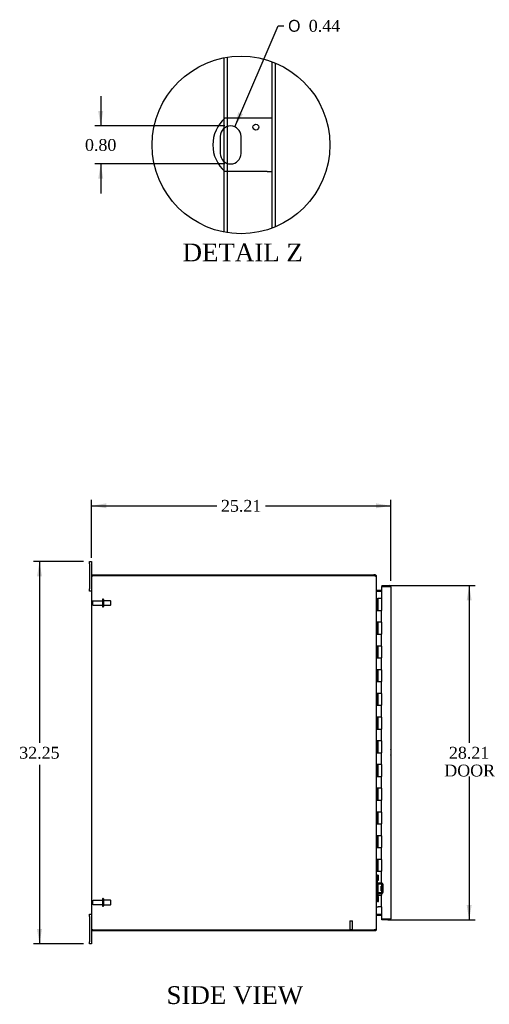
# Model space of a CAD drawing. Header units: inches. Extents: x 6 to 236, y 0 to 158.
# Tile 3 of 8: x 21 to 60, y 61 to 144. Entities that reach past the tile are written whole.
import ezdxf
from ezdxf.enums import TextEntityAlignment as Align

# ---------------------------------------------------------------- set-up
doc = ezdxf.new("R2010")
doc.units = ezdxf.units.IN
doc.header["$MEASUREMENT"] = 0
doc.layers.get('0').update_dxf_attribs({"linetype": 'CONTINUOUS'})
for name, color, linetype in [('COM40153-1', 7, 'CONTINUOUS'), ('COM42780', 7, 'CONTINUOUS'), ('COM48484', 7, 'CONTINUOUS'), ('COM48533', 7, 'CONTINUOUS'), ('COM71780-17', 7, 'CONTINUOUS'), ('DEFAULT', 7, 'CONTINUOUS'), ('FET07710', 7, 'CONTINUOUS'), ('HNG10620-26B', 7, 'CONTINUOUS'), ('HNG10620-26C', 7, 'CONTINUOUS'), ('STD21878', 7, 'CONTINUOUS'), ('STD26094', 7, 'CONTINUOUS')]:
    doc.layers.add(name, color=color, linetype=linetype)
doc.styles.add('SEACAD_SOLID_EDGE_ANSI1_SY', font='txt')
doc.styles.add('SEACAD_TIMES_NEW_ROMAN', font='times.ttf')

# ---------------------------------------------------------------- blocks, each defined once
blk = doc.blocks.new('GDIMGGROUP5')
at = {"layer": 'DEFAULT', "linetype": 'Continuous'}
for points in [[(27.869, 103.08), (26.619, 102.871), (27.869, 102.663)], [(50.579, 103.08), (50.579, 102.663), (51.829, 102.871)]]:
    blk.add_hatch(color=136, dxfattribs=at).paths.add_polyline_path(points)
at = {"layer": 'DEFAULT', "color": 136, "linetype": 'Continuous'}
for p, q in [((26.619, 98.482), (26.619, 103.371)), ((51.829, 96.539), (51.829, 103.371)), ((26.619, 102.871), (37.168, 102.871)), ((41.28, 102.871), (51.829, 102.871))]:
    blk.add_line(p, q, dxfattribs=at)
at = {"layer": 'DEFAULT', "color": 136, "linetype": 'Continuous', "style": 'SEACAD_TIMES_NEW_ROMAN'}
blk.add_text('25.21', height=1, dxfattribs=at).set_placement((37.518, 103.371), align=Align.TOP_LEFT)
blk = doc.blocks.new('GDIMGGROUP6')
at = {"layer": 'DEFAULT', "linetype": 'Continuous'}
for points in [[(22.022, 96.92), (22.438, 96.92), (22.23, 98.17)], [(22.022, 67.17), (22.23, 65.92), (22.438, 67.17)]]:
    blk.add_hatch(color=136, dxfattribs=at).paths.add_polyline_path(points)
at = {"layer": 'DEFAULT', "color": 136, "linetype": 'Continuous'}
for p, q in [((25.932, 98.17), (21.73, 98.17)), ((22.23, 98.17), (22.23, 82.895)), ((22.23, 81.033), (22.23, 65.92)), ((25.932, 65.92), (21.73, 65.92))]:
    blk.add_line(p, q, dxfattribs=at)
at = {"layer": 'DEFAULT', "color": 136, "linetype": 'Continuous', "style": 'SEACAD_TIMES_NEW_ROMAN'}
blk.add_text('32.25', height=1, dxfattribs=at).set_placement((20.524, 82.545), align=Align.TOP_LEFT)
blk = doc.blocks.new('GDIMGGROUP21')
at = {"layer": 'DEFAULT', "linetype": 'Continuous'}
for points in [[(58.637, 94.897), (58.429, 96.147), (58.22, 94.897)], [(58.637, 69.192), (58.22, 69.192), (58.429, 67.942)]]:
    blk.add_hatch(color=136, dxfattribs=at).paths.add_polyline_path(points)
at = {"layer": 'DEFAULT', "color": 136, "linetype": 'Continuous'}
for p, q in [((51.562, 96.147), (58.929, 96.147)), ((58.429, 96.147), (58.429, 82.895)), ((58.429, 80.045), (58.429, 67.942)), ((51.562, 67.942), (58.929, 67.942))]:
    blk.add_line(p, q, dxfattribs=at)
at = {"layer": 'DEFAULT', "color": 136, "linetype": 'Continuous', "style": 'SEACAD_TIMES_NEW_ROMAN'}
for s, p in [('28.21', (56.723, 82.545)), ('DOOR', (56.332, 81.045))]:
    blk.add_text(s, height=1, dxfattribs=at).set_placement(p, align=Align.TOP_LEFT)
blk = doc.blocks.new('GDIMGGROUP27')
at = {"layer": 'DEFAULT', "linetype": 'Continuous'}
blk.add_hatch(color=136, dxfattribs=at).paths.add_polyline_path([(38.978, 136.066), (38.678, 134.835), (39.361, 135.903)])
at = {"layer": 'DEFAULT', "color": 136, "linetype": 'Continuous'}
for p, q in [((38.678, 134.835), (42.324, 143.352)), ((42.324, 143.352), (42.824, 143.352))]:
    blk.add_line(p, q, dxfattribs=at)
for s, style, p in [('O', 'SEACAD_SOLID_EDGE_ANSI1_SY', (43.174, 143.852)), ('0.44', 'SEACAD_TIMES_NEW_ROMAN', (44.914, 143.852))]:
    blk.add_text(s, height=1, dxfattribs=dict(at, style=style)).set_placement(p, align=Align.TOP_LEFT)
blk = doc.blocks.new('GDIMGGROUP28')
at = {"layer": 'DEFAULT', "linetype": 'Continuous'}
for points in [[(27.181, 136.156), (27.389, 134.906), (27.598, 136.156)], [(27.181, 130.456), (27.598, 130.456), (27.389, 131.706)]]:
    blk.add_hatch(color=136, dxfattribs=at).paths.add_polyline_path(points)
at = {"layer": 'DEFAULT', "color": 136, "linetype": 'Continuous'}
for p, q in [((27.389, 137.406), (27.389, 134.906)), ((37.834, 134.906), (26.889, 134.906)), ((37.834, 131.706), (26.889, 131.706)), ((27.389, 131.706), (27.389, 129.206))]:
    blk.add_line(p, q, dxfattribs=at)
at = {"layer": 'DEFAULT', "color": 136, "linetype": 'Continuous', "style": 'SEACAD_TIMES_NEW_ROMAN'}
blk.add_text('0.80', height=1, dxfattribs=at).set_placement((26.062, 133.806), align=Align.TOP_LEFT)

msp = doc.modelspace()

# ---------------------------------------------------------------- linework, layer by layer
at = {"color": 7}
msp.add_circle((39.208, 133.306), 7.486, dxfattribs=at)
at = {"layer": 'COM40153-1', "color": 7}
for p, q in [((41.402, 135.556), (37.849, 135.556)), ((41.834, 135.556), (41.402, 135.556)), ((37.46, 134.032), (37.46, 132.58)), ((39.208, 132.58), (39.208, 134.032)), ((41.402, 131.056), (37.849, 131.056)), ((41.402, 131.056), (41.834, 131.056))]:
    msp.add_line(p, q, dxfattribs=at)
msp.add_circle((40.458, 134.808), 0.25, dxfattribs=at)
for centre, radius, start, end in [((39.834, 133.306), 3, 131.40962, 228.59038), ((38.334, 134.032), 0.874, 0, 180), ((38.334, 132.58), 0.874, 180, 0), ((51.119, 82.085), 0.75, 341.20309, 18.79691)]:
    msp.add_arc(centre, radius, start, end, dxfattribs=at)
at = {"layer": 'COM42780', "color": 7}
for p, q in [((50.619, 71.722), (50.661, 71.722)), ((50.711, 71.722), (50.661, 71.722)), ((50.711, 71.722), (50.779, 71.722)), ((50.711, 71.285), (50.711, 71.722)), ((50.714, 71.722), (50.714, 71.285)), ((50.779, 71.285), (50.779, 71.722)), ((50.661, 71.285), (50.619, 71.285)), ((50.711, 71.285), (50.661, 71.285)), ((50.711, 71.285), (50.779, 71.285)), ((50.714, 71.1), (50.714, 71.285)), ((51.049, 70.952), (50.76, 70.957)), ((51.051, 71.047), (50.761, 71.052)), ((51.001, 70.412), (51.001, 70.802)), ((51.096, 70.802), (51.001, 70.802)), ((51.191, 70.732), (51.001, 70.732)), ((51.191, 70.713), (51.001, 70.713)), ((51.105, 71.035), (51.051, 71.047)), ((51.096, 70.31), (51.096, 70.904)), ((51.191, 70.31), (51.191, 70.904)), ((50.619, 69.929), (50.661, 69.929)), ((50.661, 69.929), (50.711, 69.929)), ((50.711, 69.929), (50.779, 69.929)), ((50.711, 69.492), (50.711, 69.929)), ((50.713, 69.797), (50.714, 69.797)), ((50.713, 69.688), (50.713, 69.797)), ((50.713, 69.767), (50.714, 69.767)), ((50.714, 69.929), (50.714, 70.114)), ((50.714, 69.929), (50.714, 69.492)), ((50.76, 70.257), (51.049, 70.262)), ((50.761, 70.162), (51.051, 70.167)), ((50.779, 69.492), (50.779, 69.929)), ((51.001, 70.5), (51.191, 70.5)), ((51.191, 70.482), (51.001, 70.482)), ((51.001, 70.412), (51.096, 70.412)), ((51.051, 70.167), (51.105, 70.179)), ((50.661, 69.492), (50.619, 69.492)), ((50.711, 69.492), (50.661, 69.492)), ((50.711, 69.492), (50.779, 69.492)), ((50.713, 69.688), (50.714, 69.688)), ((50.713, 69.657), (50.713, 69.688)), ((50.713, 69.682), (50.714, 69.682)), ((50.713, 69.657), (50.714, 69.657)), ((50.713, 69.623), (50.713, 69.657)), ((50.713, 69.623), (50.714, 69.623))]:
    msp.add_line(p, q, dxfattribs=at)
for centre, radius, start, end in [((50.762, 71.1), 0.143, 180, 206.90823), ((50.762, 71.1), 0.143, 206.90823, 269), ((50.762, 71.1), 0.048, 180, 269), ((51.048, 70.904), 0.048, 0, 89), ((51.048, 70.904), 0.143, 0, 66.66652), ((50.762, 70.114), 0.143, 153.09177, 180), ((50.762, 70.114), 0.143, 91, 153.09177), ((50.762, 70.114), 0.048, 91, 180), ((51.048, 70.31), 0.048, 271, 0), ((51.048, 70.31), 0.143, 293.33348, 0)]:
    msp.add_arc(centre, radius, start, end, dxfattribs=at)
at = {"layer": 'COM48484', "color": 7}
for p, q in [((37.782, 135.494), (37.782, 140.655)), ((38.07, 135.556), (38.07, 140.705)), ((41.834, 126.295), (41.834, 140.317)), ((42.122, 126.41), (42.122, 140.202)), ((37.782, 134.709), (37.782, 135.494)), ((38.07, 134.865), (38.07, 135.556)), ((37.782, 131.902), (37.782, 134.709)), ((38.07, 131.747), (38.07, 134.865)), ((37.782, 131.117), (37.782, 131.902)), ((38.07, 131.056), (38.07, 131.747)), ((37.782, 125.957), (37.782, 131.117)), ((38.07, 125.907), (38.07, 131.056)), ((26.619, 96.973), (26.727, 96.973)), ((26.619, 96.973), (26.619, 67.117)), ((50.393, 96.973), (26.727, 96.973)), ((50.619, 67.222), (50.619, 96.868)), ((50.645, 95.645), (50.655, 95.645)), ((51.034, 95.645), (50.655, 95.645)), ((50.655, 68.445), (50.645, 68.445)), ((50.655, 68.445), (51.034, 68.445)), ((26.727, 67.117), (26.619, 67.117)), ((26.727, 67.117), (50.393, 67.117))]:
    msp.add_line(p, q, dxfattribs=at)
for centre, radius, start, end in [((50.393, 96.723), 0.25, 61.84537, 90), ((50.571, 96.864), 0.0479, 4.85781, 50.20268), ((50.761, 95.727), 0.142, 183.34421, 215.31064), ((50.761, 68.362), 0.142, 144.68935, 176.6558), ((50.393, 67.367), 0.25, 270, 298.15463), ((50.466, 67.361), 0.219, 281.9896, 308.4732), ((50.571, 67.226), 0.0479, 309.79734, 355.14219)]:
    msp.add_arc(centre, radius, start, end, dxfattribs=at)
msp.add_open_spline([(50.602, 96.9), (50.601, 96.901), (50.599, 96.904), (50.595, 96.907), (50.591, 96.91), (50.587, 96.913), (50.582, 96.916), (50.577, 96.918), (50.571, 96.921), (50.564, 96.925), (50.553, 96.929), (50.541, 96.934), (50.531, 96.937), (50.521, 96.94), (50.514, 96.942), (50.511, 96.943)], degree=3, knots=[0, 0, 0, 0, 0.058508, 0.117588, 0.177234, 0.23744, 0.298196, 0.359495, 0.421327, 0.483683, 0.609872, 0.738031, 0.824554, 0.911887, 1, 1, 1, 1], dxfattribs=at)
at = {"layer": 'COM48533', "color": 7}
for p, q in [((26.691, 96.973), (26.691, 97.045)), ((26.691, 97.045), (50.393, 97.045)), ((50.511, 97.045), (50.393, 97.045)), ((50.511, 96.973), (50.393, 96.973)), ((50.511, 96.973), (50.511, 97.045)), ((50.547, 96.937), (50.541, 96.956)), ((50.547, 96.937), (50.619, 96.937)), ((50.619, 96.868), (50.619, 96.937)), ((50.645, 95.743), (50.625, 95.674)), ((51.034, 95.742), (50.655, 95.742)), ((51.034, 95.67), (50.655, 95.67)), ((50.645, 68.346), (50.625, 68.416)), ((50.655, 68.42), (51.034, 68.42)), ((50.655, 68.348), (51.034, 68.348)), ((26.691, 67.117), (26.691, 67.045)), ((26.691, 67.045), (50.393, 67.045)), ((50.393, 67.117), (50.511, 67.117)), ((50.393, 67.045), (50.511, 67.045)), ((50.511, 67.117), (50.511, 67.045)), ((50.541, 67.133), (50.547, 67.153)), ((50.547, 67.153), (50.619, 67.153)), ((50.619, 67.153), (50.619, 67.222))]:
    msp.add_line(p, q, dxfattribs=at)
for centre, radius, start, end in [((50.511, 96.937), 0.108, 32.64308, 90.00001), ((50.511, 96.937), 0.036, 32.6431, 90), ((50.511, 96.937), 0.108, 0, 32.64312), ((50.655, 95.778), 0.036, 180, 253.77952), ((50.655, 95.778), 0.108, 253.77952, 270), ((50.655, 95.778), 0.036, 253.77952, 270), ((50.655, 68.312), 0.036, 106.22048, 180), ((50.655, 68.312), 0.108, 90, 106.22048), ((50.655, 68.312), 0.036, 90, 106.22048), ((50.511, 67.153), 0.036, 270, 327.3569), ((50.511, 67.153), 0.108, 270, 327.3569), ((50.511, 67.153), 0.108, 327.3569, 0)]:
    msp.add_arc(centre, radius, start, end, dxfattribs=at)
at = {"layer": 'COM71780-17', "color": 7}
for p, q in [((51.721, 96.075), (51.034, 96.075)), ((51.034, 96.075), (51.034, 95.045)), ((51.062, 96.147), (51.062, 96.075)), ((51.062, 96.147), (51.721, 96.147)), ((51.062, 96.075), (51.721, 96.075)), ((51.823, 96.075), (51.721, 96.075)), ((51.721, 96.075), (51.823, 96.075)), ((51.829, 96.039), (51.829, 68.05)), ((51.034, 69.045), (51.034, 68.014)), ((51.034, 68.014), (51.721, 68.014)), ((51.062, 67.942), (51.062, 68.014)), ((51.721, 68.014), (51.062, 68.014)), ((51.721, 67.942), (51.062, 67.942)), ((51.721, 68.014), (51.823, 68.014)), ((51.823, 68.014), (51.721, 68.014))]:
    msp.add_line(p, q, dxfattribs=at)
for centre, start, end in [((51.721, 96.039), 19.47122, 90), ((51.721, 96.039), 0, 19.47122), ((51.721, 68.05), 270, 340.52878), ((51.721, 68.05), 340.52878, 0)]:
    msp.add_arc(centre, 0.108, start, end, dxfattribs=at)
for centre, start_param, end_param in [((51.721, 96.039), 3.141593, 3.48143), ((51.721, 68.05), 2.801756, 3.141593)]:
    msp.add_ellipse(centre, major_axis=(-0.108, 0), ratio=0.997813, start_param=start_param, end_param=end_param, dxfattribs=at)
at = {"layer": 'FET07710', "color": 7}
for p, q in [((26.432, 97.982), (26.432, 98.17)), ((26.432, 98.17), (26.619, 98.17)), ((26.619, 98.17), (26.619, 97.982)), ((26.432, 97.982), (26.432, 95.857)), ((26.619, 97.982), (26.619, 96.973)), ((26.432, 95.67), (26.432, 95.857)), ((26.619, 95.67), (26.432, 95.67)), ((26.432, 68.232), (26.432, 68.42)), ((26.432, 68.42), (26.619, 68.42)), ((26.432, 68.232), (26.432, 66.107)), ((26.619, 67.117), (26.619, 66.107)), ((26.432, 65.92), (26.432, 66.107)), ((26.619, 65.92), (26.432, 65.92)), ((26.619, 66.107), (26.619, 65.92))]:
    msp.add_line(p, q, dxfattribs=at)
at = {"layer": 'HNG10620-26B', "color": 7}
for p, q in [((50.619, 95.045), (50.645, 95.045)), ((50.645, 95.045), (50.663, 95.045)), ((50.663, 95.045), (50.705, 95.045)), ((50.663, 95.045), (50.663, 94.045)), ((50.705, 95.045), (50.705, 94.045)), ((50.663, 94.045), (50.772, 94.045)), ((50.772, 94.045), (51.034, 94.045)), ((51.034, 93.045), (51.034, 94.045)), ((50.772, 93.045), (50.663, 93.045)), ((50.663, 93.045), (50.663, 92.045)), ((50.705, 93.045), (50.705, 92.045)), ((51.034, 93.045), (50.772, 93.045)), ((50.663, 92.045), (50.772, 92.045)), ((50.772, 92.045), (51.034, 92.045)), ((51.034, 91.045), (51.034, 92.045)), ((50.772, 91.045), (50.663, 91.045)), ((50.663, 91.045), (50.663, 90.045)), ((50.705, 91.045), (50.705, 90.045)), ((51.034, 91.045), (50.772, 91.045)), ((50.663, 90.045), (50.772, 90.045)), ((50.772, 90.045), (51.034, 90.045)), ((51.034, 89.045), (51.034, 90.045)), ((50.772, 89.045), (50.663, 89.045)), ((50.663, 89.045), (50.663, 88.045)), ((50.705, 89.045), (50.705, 88.045)), ((51.034, 89.045), (50.772, 89.045)), ((50.663, 88.045), (50.772, 88.045)), ((50.772, 88.045), (51.034, 88.045)), ((51.034, 87.045), (51.034, 88.045)), ((50.772, 87.045), (50.663, 87.045)), ((50.663, 87.045), (50.663, 86.045)), ((50.705, 87.045), (50.705, 86.045)), ((51.034, 87.045), (50.772, 87.045)), ((50.663, 86.045), (50.772, 86.045)), ((50.772, 86.045), (51.034, 86.045)), ((51.034, 85.045), (51.034, 86.045)), ((50.772, 85.045), (50.663, 85.045)), ((50.663, 85.045), (50.663, 84.045)), ((50.705, 85.045), (50.705, 84.045)), ((51.034, 85.045), (50.772, 85.045)), ((50.663, 84.045), (50.772, 84.045)), ((50.772, 84.045), (51.034, 84.045)), ((51.034, 83.045), (51.034, 84.045)), ((50.772, 83.045), (50.663, 83.045)), ((50.663, 83.045), (50.663, 82.045)), ((50.705, 83.045), (50.705, 82.045)), ((51.034, 83.045), (50.772, 83.045)), ((50.663, 82.045), (50.772, 82.045)), ((50.772, 82.045), (51.034, 82.045)), ((51.034, 81.045), (51.034, 82.045)), ((50.772, 81.045), (50.663, 81.045)), ((50.663, 81.045), (50.663, 80.045)), ((50.705, 81.045), (50.705, 80.045)), ((51.034, 81.045), (50.772, 81.045)), ((50.663, 80.045), (50.772, 80.045)), ((50.772, 80.045), (51.034, 80.045)), ((51.034, 79.045), (51.034, 80.045)), ((50.772, 79.045), (50.663, 79.045)), ((50.663, 79.045), (50.663, 78.045)), ((50.705, 79.045), (50.705, 78.045)), ((51.034, 79.045), (50.772, 79.045)), ((50.663, 78.045), (50.772, 78.045)), ((50.772, 78.045), (51.034, 78.045)), ((51.034, 77.045), (51.034, 78.045)), ((50.772, 77.045), (50.663, 77.045)), ((50.663, 77.045), (50.663, 76.045)), ((50.705, 77.045), (50.705, 76.045)), ((51.034, 77.045), (50.772, 77.045)), ((50.663, 76.045), (50.772, 76.045)), ((50.772, 76.045), (51.034, 76.045)), ((51.034, 75.045), (51.034, 76.045)), ((50.772, 75.045), (50.663, 75.045)), ((50.663, 75.045), (50.663, 74.045)), ((50.705, 75.045), (50.705, 74.045)), ((51.034, 75.045), (50.772, 75.045)), ((50.663, 74.045), (50.772, 74.045)), ((50.772, 74.045), (51.034, 74.045)), ((51.034, 73.045), (51.034, 74.045)), ((50.772, 73.045), (50.663, 73.045)), ((50.663, 73.045), (50.663, 72.045)), ((50.705, 73.045), (50.705, 72.045)), ((51.034, 73.045), (50.772, 73.045)), ((50.663, 72.045), (50.772, 72.045)), ((50.772, 72.045), (51.034, 72.045)), ((51.034, 71.045), (51.034, 72.045)), ((50.772, 71.045), (50.663, 71.045)), ((50.663, 71.045), (50.663, 70.045)), ((50.705, 71.045), (50.705, 70.045)), ((51.034, 71.045), (50.772, 71.045)), ((50.663, 70.045), (50.772, 70.045)), ((50.772, 70.045), (51.034, 70.045)), ((51.034, 69.045), (51.034, 70.045)), ((50.619, 69.045), (50.645, 69.045)), ((50.645, 69.045), (50.772, 69.045)), ((51.034, 69.045), (50.772, 69.045))]:
    msp.add_line(p, q, dxfattribs=at)
at = {"layer": 'HNG10620-26C', "color": 7}
for p, q in [((51.034, 95.045), (50.727, 95.045)), ((50.727, 95.045), (50.727, 94.045)), ((51.034, 95.045), (51.034, 94.045)), ((50.772, 94.045), (51.034, 94.045)), ((51.034, 93.045), (51.034, 94.045)), ((50.727, 93.045), (50.727, 92.045)), ((51.034, 93.045), (50.772, 93.045)), ((51.034, 93.045), (51.034, 92.045)), ((50.772, 92.045), (51.034, 92.045)), ((51.034, 91.045), (51.034, 92.045)), ((50.727, 91.045), (50.727, 90.045)), ((51.034, 91.045), (50.772, 91.045)), ((51.034, 91.045), (51.034, 90.045)), ((50.772, 90.045), (51.034, 90.045)), ((51.034, 89.045), (51.034, 90.045)), ((50.727, 89.045), (50.727, 88.045)), ((51.034, 89.045), (50.772, 89.045)), ((51.034, 89.045), (51.034, 88.045)), ((50.772, 88.045), (51.034, 88.045)), ((51.034, 87.045), (51.034, 88.045)), ((50.727, 87.045), (50.727, 86.045)), ((51.034, 87.045), (50.772, 87.045)), ((51.034, 87.045), (51.034, 86.045)), ((50.772, 86.045), (51.034, 86.045)), ((51.034, 85.045), (51.034, 86.045)), ((50.727, 85.045), (50.727, 84.045)), ((51.034, 85.045), (50.772, 85.045)), ((51.034, 85.045), (51.034, 84.045)), ((50.772, 84.045), (51.034, 84.045)), ((51.034, 83.045), (51.034, 84.045)), ((50.727, 83.045), (50.727, 82.045)), ((51.034, 83.045), (50.772, 83.045)), ((51.034, 83.045), (51.034, 82.045)), ((50.772, 82.045), (51.034, 82.045)), ((51.034, 81.045), (51.034, 82.045)), ((50.727, 81.045), (50.727, 80.045)), ((51.034, 81.045), (50.772, 81.045)), ((51.034, 81.045), (51.034, 80.045)), ((50.772, 80.045), (51.034, 80.045)), ((51.034, 79.045), (51.034, 80.045)), ((50.727, 79.045), (50.727, 78.045)), ((51.034, 79.045), (50.772, 79.045)), ((51.034, 79.045), (51.034, 78.045)), ((50.772, 78.045), (51.034, 78.045)), ((51.034, 77.045), (51.034, 78.045)), ((50.727, 77.045), (50.727, 76.045)), ((51.034, 77.045), (50.772, 77.045)), ((51.034, 77.045), (51.034, 76.045)), ((50.772, 76.045), (51.034, 76.045)), ((51.034, 75.045), (51.034, 76.045)), ((50.727, 75.045), (50.727, 74.045)), ((51.034, 75.045), (50.772, 75.045)), ((51.034, 75.045), (51.034, 74.045)), ((50.772, 74.045), (51.034, 74.045)), ((51.034, 73.045), (51.034, 74.045)), ((50.727, 73.045), (50.727, 72.045)), ((51.034, 73.045), (50.772, 73.045)), ((51.034, 73.045), (51.034, 72.045)), ((50.772, 72.045), (51.034, 72.045)), ((51.034, 71.045), (51.034, 72.045)), ((50.727, 71.045), (50.727, 70.045)), ((51.034, 71.045), (50.772, 71.045)), ((51.034, 71.045), (51.034, 70.045)), ((50.772, 70.045), (51.034, 70.045)), ((51.034, 69.045), (51.034, 70.045))]:
    msp.add_line(p, q, dxfattribs=at)
at = {"layer": 'STD21878', "color": 7}
for p, q in [((48.362, 67.867), (48.612, 67.867)), ((48.362, 67.867), (48.362, 67.148)), ((48.612, 67.148), (48.612, 67.867)), ((48.347, 67.148), (48.628, 67.148)), ((48.347, 67.148), (48.347, 67.117)), ((48.628, 67.117), (48.628, 67.148))]:
    msp.add_line(p, q, dxfattribs=at)
at = {"layer": 'STD26094', "color": 7}
for p, q in [((26.691, 94.775), (26.691, 94.565)), ((27.528, 94.835), (26.751, 94.835)), ((27.528, 94.965), (27.528, 94.375)), ((27.598, 94.995), (27.558, 94.995)), ((27.628, 94.965), (27.628, 94.375)), ((28.216, 94.857), (27.628, 94.857)), ((28.216, 94.857), (28.216, 94.482)), ((28.253, 94.82), (28.216, 94.857)), ((28.253, 94.52), (28.253, 94.82)), ((26.751, 94.505), (27.528, 94.505)), ((27.558, 94.345), (27.598, 94.345)), ((27.628, 94.482), (28.216, 94.482)), ((28.216, 94.482), (28.253, 94.52)), ((26.691, 69.525), (26.691, 69.315)), ((27.528, 69.585), (26.751, 69.585)), ((26.751, 69.255), (27.528, 69.255)), ((27.528, 69.715), (27.528, 69.125)), ((27.598, 69.745), (27.558, 69.745)), ((27.558, 69.095), (27.598, 69.095)), ((27.628, 69.715), (27.628, 69.125)), ((28.216, 69.607), (27.628, 69.607)), ((27.628, 69.232), (28.216, 69.232)), ((28.216, 69.607), (28.216, 69.232)), ((28.253, 69.57), (28.216, 69.607)), ((28.216, 69.232), (28.253, 69.27)), ((28.253, 69.27), (28.253, 69.57))]:
    msp.add_line(p, q, dxfattribs=at)
for centre, radius, start, end in [((26.751, 94.775), 0.06, 90, 180), ((27.558, 94.965), 0.03, 90, 180), ((27.598, 94.965), 0.03, 0, 90), ((26.751, 94.565), 0.06, 180, 270), ((27.558, 94.375), 0.03, 180, 270), ((27.598, 94.375), 0.03, 270, 0), ((26.751, 69.525), 0.06, 90, 180), ((26.751, 69.315), 0.06, 180, 270), ((27.558, 69.715), 0.03, 90, 180), ((27.558, 69.125), 0.03, 180, 270), ((27.598, 69.715), 0.03, 0, 90), ((27.598, 69.125), 0.03, 270, 0)]:
    msp.add_arc(centre, radius, start, end, dxfattribs=at)

# ---------------------------------------------------------------- block references
at = {"layer": 'DEFAULT', "color": 7}
for name in ['GDIMGGROUP27', 'GDIMGGROUP28', 'GDIMGGROUP5', 'GDIMGGROUP6', 'GDIMGGROUP21']:
    msp.add_blockref(name, (0, 0), dxfattribs=at)

# ---------------------------------------------------------------- texts
at = {"layer": 'DEFAULT', "color": 7, "style": 'SEACAD_TIMES_NEW_ROMAN'}
for s, p in [('DETAIL Z', (34.285, 124.989)), ('SIDE VIEW', (32.931, 62.356))]:
    msp.add_text(s, height=1.5, dxfattribs=at).set_placement(p, align=Align.TOP_LEFT)

doc.saveas('drawing.dxf')
